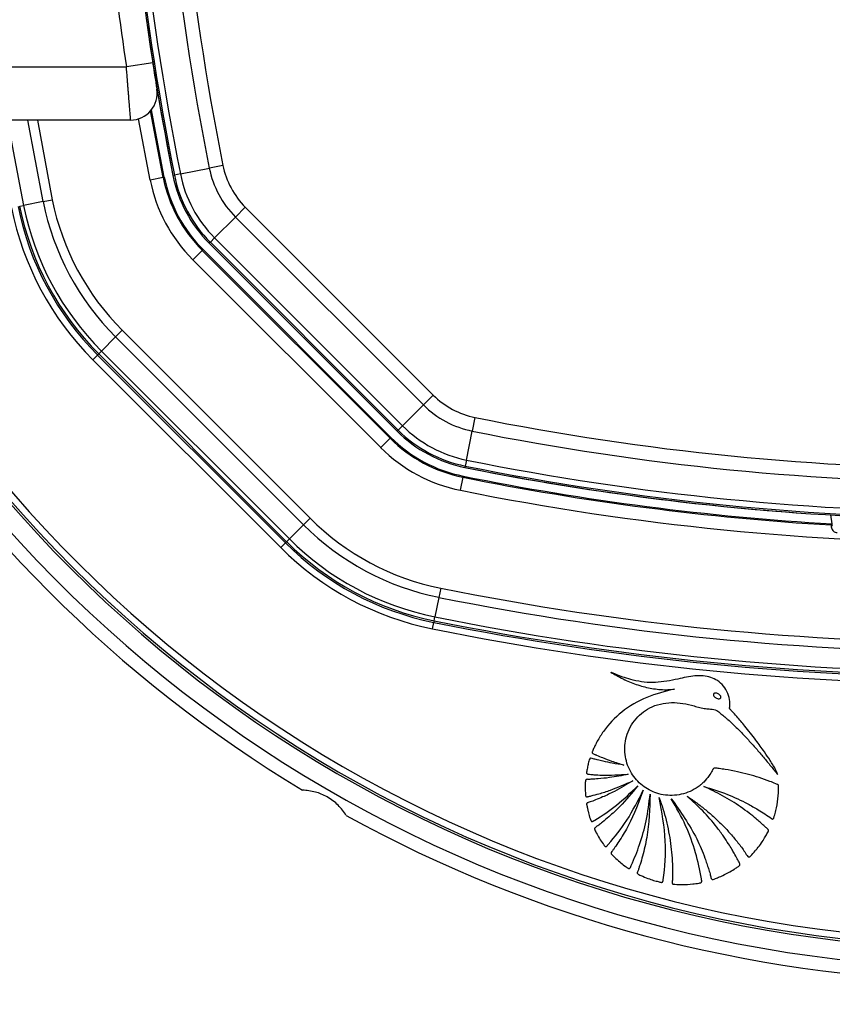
# Model space of a CAD drawing. Header units: millimetres. Extents: x 20 to 26560, y 40 to 18133.
# Tile 61 of 97: x 8953 to 9075, y 13061 to 13209. Entities that reach past the tile are written whole.
import ezdxf

# ---------------------------------------------------------------- set-up
doc = ezdxf.new("R2010")
doc.units = ezdxf.units.MM
doc.header["$LTSCALE"] = 2
doc.layers.add('COMPONENT_GEOMETRY', color=7, linetype='Continuous')
doc.styles.add('SLDTEXTSTYLE0', font='TXT', dxfattribs={"width": 0.75})
doc.dimstyles.new('SLDDIMSTYLE0', dxfattribs={"dimtxt": 150, "dimasz": 6.604, "dimexe": 0, "dimexo": 0.0625, "dimgap": 37.5, "dimtad": 0, "dimtih": 1, "dimtoh": 1, "dimdec": 1, "dimrnd": 1e-09, "dimzin": 12, "dimdsep": 46, "dimtxsty": 'SLDTEXTSTYLE0', "dimsah": 1, "dimcen": 0.09, "dimadec": 0, "dimazin": 3, "dimtfac": 1, "dimtdec": 1, "dimtofl": 0, "dimtmove": 0, "dimatfit": 3, "dimfxl": 1, "dimfrac": 2, "dimtolj": 1, "dimtzin": 12, "dimarcsym": 0})

# ---------------------------------------------------------------- blocks, each defined once
blk = doc.blocks.new('_D')
at = {"layer": 'COMPONENT_GEOMETRY', "color": 7}
for p, q in [((1221.17, 13261.89), (1221.17, 8705.45)), ((9098.46, 12624.4), (9098.46, 8705.45)), ((4748.88, 8927.85), (4703.17, 8927.85)), ((4703.17, 8927.85), (4703.17, 8689.72)), ((5570.75, 8927.85), (5616.46, 8927.85)), ((5616.46, 8927.85), (5616.46, 8689.72)), ((1221.17, 8711.8), (4627.03, 8711.8)), ((9098.46, 8711.8), (5692.6, 8711.8)), ((4703.17, 8689.72), (4748.88, 8689.72)), ((5616.46, 8689.72), (5570.75, 8689.72))]:
    blk.add_line(p, q, dxfattribs=at)
for points in [[(1221.17, 8711.8), (1227.77, 8710.79), (1227.77, 8712.82)], [(9098.46, 8711.8), (9091.86, 8712.82), (9091.86, 8710.79)]]:
    blk.add_solid(points, dxfattribs=at)
at = {"layer": 'COMPONENT_GEOMETRY', "color": 7, "char_height": 150, "attachment_point": 1, "style": 'SLDTEXTSTYLE0'}
for s, insert in [('12\'11.06"', (4748.88, 8883.08)), ('3938.6mm', (4667.52, 8658.65))]:
    blk.add_mtext(s, dxfattribs=dict(at, insert=insert))

msp = doc.modelspace()

# ---------------------------------------------------------------- linework, layer by layer
at = {"color": 7, "linetype": 'Continuous', "lineweight": 25}
for p, q in [((8972.08, 13206.46), (8972.66, 13202.54)), ((8948.89, 13201.93), (8968.71, 13201.93)), ((8972.66, 13202.54), (8968.71, 13201.93)), ((8969.34, 13193.93), (8948.89, 13193.93)), ((8983.23, 13187.11), (8981.18, 13186.69)), ((8975.93, 13185.64), (8975.71, 13185.59)), ((8976.82, 13185.82), (8975.93, 13185.64)), ((8976.82, 13185.82), (8981.18, 13186.69)), ((8974.23, 13185.3), (8972.27, 13184.9)), ((8974.41, 13185.33), (8974.23, 13185.3)), ((8952.66, 13180.96), (8953.23, 13181.08)), ((8956.18, 13181.67), (8953.23, 13181.08)), ((8956.18, 13181.67), (8957.56, 13181.95)), ((8986.59, 13180.82), (8985.12, 13179.34)), ((8986.59, 13180.82), (9014.84, 13152.57)), ((8981.98, 13176.2), (8985.12, 13179.34)), ((9013.37, 13151.09), (8985.12, 13179.34)), ((8981.33, 13175.55), (8981.17, 13175.39)), ((8981.17, 13175.39), (9009.42, 13147.14)), ((8981.98, 13176.2), (8981.33, 13175.55)), ((9009.58, 13147.3), (8981.33, 13175.55)), ((8981.98, 13176.2), (9010.23, 13147.95)), ((8980.11, 13174.33), (8978.7, 13172.92)), ((8980.23, 13174.45), (8980.11, 13174.33)), ((9008.36, 13146.08), (8980.11, 13174.33)), ((9008.48, 13146.21), (8980.23, 13174.45)), ((8978.7, 13172.92), (9006.95, 13144.67)), ((8967.09, 13161.31), (8968.09, 13162.31)), ((8996.33, 13134.06), (8968.09, 13162.31)), ((8967.09, 13161.31), (8964.96, 13159.18)), ((8967.09, 13161.31), (8995.33, 13133.06)), ((8964.55, 13158.77), (8964.37, 13158.59)), ((8964.55, 13158.77), (8964.96, 13159.18)), ((8964.55, 13158.77), (8992.8, 13130.52)), ((8993.21, 13130.93), (8964.96, 13159.18)), ((8963.67, 13157.89), (8964.37, 13158.59)), ((8963.67, 13157.89), (8991.92, 13129.64)), ((8992.62, 13130.35), (8964.37, 13158.59)), ((9014.84, 13152.57), (9013.37, 13151.09)), ((9010.23, 13147.95), (9013.37, 13151.09)), ((9021.13, 13149.2), (9020.72, 13147.15)), ((9009.58, 13147.3), (9009.42, 13147.14)), ((9010.23, 13147.95), (9009.58, 13147.3)), ((9019.85, 13142.79), (9020.72, 13147.15)), ((9008.36, 13146.08), (9006.95, 13144.67)), ((9008.48, 13146.21), (9008.36, 13146.08)), ((9019.85, 13142.79), (9019.67, 13141.9)), ((9019.67, 13141.9), (9019.62, 13141.68)), ((9018.93, 13138.25), (9019.33, 13140.21)), ((9019.36, 13140.38), (9019.33, 13140.21)), ((8996.33, 13134.06), (8995.33, 13133.06)), ((9074.83, 13133.2), (9074.66, 13134.54)), ((8995.33, 13133.06), (8993.21, 13130.93)), ((9074.68, 13133.03), (9074.83, 13133.2)), ((9074.86, 13132.94), (9074.83, 13133.2)), ((8992.8, 13130.52), (8993.21, 13130.93)), ((8991.92, 13129.64), (8992.62, 13130.35)), ((8992.8, 13130.52), (8992.62, 13130.35)), ((9015.97, 13123.53), (9015.7, 13122.15)), ((9015.7, 13122.15), (9015.1, 13119.2)), ((9014.99, 13118.63), (9015.1, 13119.2)), ((9014.74, 13117.41), (9014.94, 13118.39)), ((9014.99, 13118.63), (9014.94, 13118.39))]:
    msp.add_line(p, q, dxfattribs=at)
at = {"color": 8, "linetype": 'Continuous', "lineweight": 25}
for p, q in [((8956.18, 13181.67), (8953.9, 13193.93)), ((8955.33, 13193.93), (8957.56, 13181.95)), ((8972.27, 13184.9), (8970.53, 13194.11))]:
    msp.add_line(p, q, dxfattribs=at)
at = {"color": 7, "linetype": 'Continuous', "lineweight": 25, "flags": 128}
for points in [[(8974.23, 13185.3), (8972.92, 13192.15), (8972.35, 13195.3)], [(8974.41, 13185.33), (8973.09, 13192.2), (8972.5, 13195.48)], [(9074.86, 13132.94), (9074.77, 13132.85), (9074.69, 13132.76)]]:
    msp.add_lwpolyline(points, dxfattribs=at)
at = {"color": 8, "linetype": 'Continuous', "lineweight": 25, "flags": 128}
msp.add_lwpolyline([(8950.85, 13193.93), (8951.68, 13189.23), (8953.23, 13181.08)], dxfattribs=at)
at = {"color": 7, "linetype": 'Continuous', "lineweight": 25}
for centre, radius, start, end in [((9367.86, 13264.43), 399.78, 168.6328, 191.3672), ((9367.86, 13264.43), 398.86, 168.6328, 191.3672), ((9367.86, 13264.43), 394.42, 168.6328, 191.3672), ((9367.86, 13264.43), 392.33, 168.6328, 191.3672), ((9367.86, 13264.43), 400, 181.3375, 191.3672), ((9368.06, 13263.07), 404, 182.9276, 188.7036), ((9367.86, 13264.43), 400, 184.1474, 191.3672), ((8969.34, 13197.93), 4, 270, 9.2779), ((9098.46, 13264.43), 198, 200.8585, 339.1415), ((9098.46, 13264.43), 195.2, 201.1724, 338.8276), ((8995.31, 13189.54), 12.33, 191.3672, 225), ((8995.31, 13189.54), 20, 191.3672, 225), ((8995.31, 13189.54), 19.78, 191.3672, 225), ((8995.31, 13189.54), 18.86, 191.3672, 225), ((8995.31, 13189.54), 14.42, 191.3672, 225), ((8995.31, 13189.54), 23.5, 191.3672, 225), ((8995.31, 13189.54), 21.5, 191.3672, 225), ((8995.31, 13189.54), 21.33, 191.3672, 225), ((8995.31, 13189.54), 43.51, 191.3672, 225), ((8995.31, 13189.54), 42.92, 191.3672, 225), ((8995.31, 13189.54), 39.92, 191.3672, 225), ((8995.31, 13189.54), 38.51, 191.3672, 225), ((8995.31, 13189.54), 44.76, 191.3672, 225), ((8995.31, 13189.54), 43.76, 191.3672, 225), ((9098.46, 13264.43), 200, 211.0906, 238.9094), ((9023.56, 13161.29), 12.33, 225, 258.6328), ((9023.56, 13161.29), 14.42, 225, 258.6328), ((9098.46, 13533.83), 392.33, 258.6328, 281.3672), ((9023.56, 13161.29), 20, 225, 258.6328), ((9023.56, 13161.29), 19.78, 225, 258.6328), ((9023.56, 13161.29), 18.86, 225, 258.6328), ((9098.46, 13533.83), 394.42, 258.6328, 281.3672), ((9023.56, 13161.29), 21.5, 225, 258.6328), ((9023.56, 13161.29), 21.33, 225, 258.6328), ((9023.56, 13161.29), 23.5, 225, 258.6328), ((9098.46, 13533.83), 398.86, 258.6328, 281.3672), ((9098.46, 13533.83), 400, 258.6328, 268.6625), ((9098.46, 13533.83), 400, 258.6328, 265.8526), ((9098.46, 13533.83), 399.78, 258.6328, 281.3672), ((9098.46, 13533.83), 401.5, 258.6328, 266.604), ((9098.46, 13533.83), 401.33, 258.6328, 266.6247), ((9098.46, 13533.83), 403.5, 258.6328, 281.3672), ((9023.56, 13161.29), 38.51, 225, 258.6328), ((9023.56, 13161.29), 39.92, 225, 258.6328), ((9023.56, 13161.29), 42.92, 225, 258.6328), ((9023.56, 13161.29), 44.76, 225, 258.6328), ((9023.56, 13161.29), 43.76, 225, 258.6328), ((9023.56, 13161.29), 43.51, 225, 258.6328), ((9098.46, 13533.83), 418.51, 258.6328, 281.3672), ((9098.46, 13533.83), 419.92, 258.6328, 281.3672), ((9098.46, 13533.83), 422.92, 258.6328, 281.3672), ((9098.46, 13533.83), 424.76, 258.6328, 281.3672), ((9098.46, 13533.83), 423.76, 258.6328, 281.3672), ((9098.46, 13533.83), 423.51, 258.6328, 281.3672), ((9098.46, 13264.43), 200, 241.0906, 268.9094)]:
    msp.add_arc(centre, radius, start, end, dxfattribs=at)
at = {"color": 8, "linetype": 'Continuous', "lineweight": 25}
for radius, start, end in [(195.2, 201.1724, 338.8276), (194.87, 201.2097, 338.7903), (193.87, 201.3244, 338.6756)]:
    msp.add_arc((9098.46, 13264.43), radius, start, end, dxfattribs=at)
at = {"color": 7, "linetype": 'Continuous', "lineweight": 25}
for points, knots in [([(8969.34, 13193.93), (8969.34, 13193.94), (8969.34, 13193.95), (8969.34, 13194.03), (8969.32, 13194.17), (8969.31, 13194.36), (8969.28, 13194.69), (8969.25, 13195.12), (8969.21, 13195.64), (8969.16, 13196.21), (8969.11, 13196.88), (8969.05, 13197.6), (8969, 13198.18), (8968.95, 13198.79), (8968.9, 13199.42), (8968.86, 13200.01), (8968.81, 13200.69), (8968.76, 13201.31), (8968.72, 13201.78), (8968.71, 13201.93)], [0, 0, 0, 0, 0.052162, 0.104682, 0.158329, 0.212364, 0.264417, 0.370255, 0.424162, 0.476376, 0.582541, 0.636613, 0.689326, 0.742402, 0.796623, 0.851239, 0.888123, 0.962485, 1, 1, 1, 1]), ([(8972.66, 13202.54), (8972.69, 13202.38), (8972.74, 13202.08), (8972.82, 13201.56), (8972.9, 13200.98), (8973, 13200.4), (8973.08, 13199.87), (8973.15, 13199.42), (8973.21, 13199.05), (8973.26, 13198.78), (8973.29, 13198.61), (8973.29, 13198.59), (8973.29, 13198.58)], [0, 0, 0, 0, 0.073848, 0.148707, 0.254435, 0.363204, 0.467975, 0.575712, 0.680184, 0.787614, 0.892311, 1, 1, 1, 1]), ([(9074.68, 13133.03), (9074.68, 13133.01), (9074.67, 13132.98), (9074.69, 13132.82), (9074.69, 13132.76)], [0, 0, 0, 0, 0.649892, 1, 1, 1, 1]), ([(9074.69, 13132.76), (9074.71, 13132.66), (9074.74, 13132.5), (9074.91, 13132.22), (9075.14, 13132.01), (9075.39, 13131.9), (9075.56, 13131.88), (9075.62, 13131.88)], [0, 0, 0, 0, 0.304041, 0.505623, 0.708168, 0.890585, 1, 1, 1, 1]), ([(9041.54, 13110.9), (9042.15, 13110.55), (9043.39, 13109.84), (9045.37, 13109.02), (9047.45, 13108.44), (9049.22, 13108.24), (9050.45, 13108.27), (9050.97, 13108.34), (9051.13, 13108.36)], [0, 0, 0, 0, 0.209784, 0.422933, 0.635761, 0.846744, 0.951153, 1, 1, 1, 1]), ([(9066.64, 13095.5), (9066.53, 13095.8), (9066.35, 13096.3), (9065.91, 13096.98), (9065.39, 13097.83), (9064.53, 13099.09), (9063.28, 13100.82), (9061.88, 13102.59), (9060.66, 13104.03), (9059.96, 13104.84), (9059.62, 13105.18), (9059.53, 13105.29), (9059.49, 13105.35), (9059.45, 13105.38), (9059.43, 13105.4), (9059.41, 13105.44), (9059.41, 13105.5), (9059.42, 13105.58), (9059.46, 13105.75), (9059.45, 13105.99), (9059.45, 13106.22), (9059.44, 13106.36), (9059.44, 13106.42), (9059.44, 13106.44), (9059.44, 13106.46), (9059.44, 13106.46), (9059.43, 13106.46), (9059.43, 13106.46), (9059.43, 13106.47), (9059.4, 13106.89), (9059.2, 13107.73), (9058.54, 13108.83), (9057.65, 13109.64), (9056.22, 13110.34), (9054.12, 13110.46), (9051.4, 13109.78), (9048.85, 13109.3), (9046.58, 13109.36), (9045.02, 13109.66), (9043.7, 13110.03), (9042.62, 13110.42), (9041.93, 13110.71), (9041.58, 13110.88), (9041.54, 13110.9)], [0, 0, 0, 0, 0.02822, 0.047024, 0.072189, 0.117124, 0.182915, 0.263094, 0.318189, 0.351119, 0.358364, 0.361518, 0.363967, 0.364769, 0.365681, 0.366458, 0.368426, 0.370883, 0.374355, 0.383843, 0.39149, 0.394855, 0.396335, 0.396987, 0.397274, 0.3974, 0.397455, 0.39748, 0.39749, 0.397499, 0.435527, 0.473257, 0.509719, 0.541957, 0.613525, 0.690941, 0.79256, 0.84284, 0.893244, 0.933507, 0.964789, 0.996041, 1, 1, 1, 1]), ([(9051.13, 13108.36), (9049.72, 13108.01), (9046.89, 13107.3), (9043.17, 13105.12), (9040.83, 13102.63), (9039.66, 13100.8), (9039.23, 13099.96), (9039.03, 13099.54), (9038.91, 13099.26), (9038.79, 13099.04), (9038.74, 13098.87), (9038.76, 13098.77), (9038.82, 13098.68), (9038.95, 13098.61), (9039.12, 13098.54), (9039.27, 13098.48), (9039.67, 13098.32), (9040.45, 13097.97), (9041.82, 13097.46), (9042.9, 13097.12), (9043.52, 13096.93)], [0, 0, 0, 0, 0.202229, 0.40583, 0.591312, 0.672977, 0.708933, 0.723066, 0.737203, 0.751346, 0.758346, 0.76153, 0.764796, 0.773005, 0.782354, 0.789655, 0.796108, 0.841429, 0.909394, 1, 1, 1, 1]), ([(9057.01, 13107.62), (9057, 13107.6), (9056.98, 13107.54), (9056.98, 13107.43), (9057.05, 13107.28), (9057.19, 13107.14), (9057.37, 13107.01), (9057.57, 13106.92), (9057.77, 13106.88), (9057.93, 13106.9), (9058.03, 13106.96), (9058.06, 13107.01), (9058.08, 13107.03)], [0, 0, 0, 0, 0.054152, 0.106755, 0.220928, 0.354231, 0.499771, 0.645409, 0.778973, 0.893409, 0.946014, 1, 1, 1, 1]), ([(9058.08, 13107.03), (9058.09, 13107.06), (9058.11, 13107.11), (9058.11, 13107.19), (9058.09, 13107.28), (9058.02, 13107.39), (9057.9, 13107.52), (9057.72, 13107.64), (9057.52, 13107.73), (9057.32, 13107.77), (9057.16, 13107.75), (9057.06, 13107.69), (9057.02, 13107.65), (9057.01, 13107.62)], [0, 0, 0, 0, 0.054064, 0.106543, 0.161595, 0.221254, 0.354546, 0.500182, 0.645922, 0.779485, 0.893724, 0.946168, 1, 1, 1, 1]), ([(9066.78, 13093.63), (9066.79, 13093.7), (9066.79, 13093.79), (9066.76, 13093.91), (9066.7, 13093.98), (9066.56, 13094.04), (9066.15, 13094.19), (9065.26, 13094.58), (9063.35, 13095.24), (9061.1, 13095.84), (9059.08, 13096.25), (9057.93, 13096.35), (9057.35, 13096.52), (9056.98, 13096.42), (9056.87, 13096.24), (9056.68, 13095.88), (9056.3, 13095.2), (9055.76, 13094.58), (9055.27, 13094.12), (9054.72, 13093.65), (9053.42, 13092.83), (9051.17, 13092.2), (9048.49, 13092.52), (9046.21, 13093.75), (9044.5, 13095.68), (9043.58, 13098.18), (9043.65, 13101.02), (9044.94, 13103.72), (9047.4, 13105.82), (9050.72, 13106.54), (9053.28, 13106.08), (9054.93, 13105.56), (9055.76, 13105.4), (9056.61, 13105.37), (9057.47, 13105.23), (9058.11, 13104.65), (9058.61, 13104.26), (9058.92, 13103.98), (9059.06, 13103.85), (9059.13, 13103.8), (9059.15, 13103.77), (9059.16, 13103.76), (9059.17, 13103.76), (9059.17, 13103.76), (9059.17, 13103.76), (9059.6, 13103.37), (9060.44, 13102.58), (9061.65, 13101.34), (9062.83, 13100.07), (9063.97, 13098.76), (9065.08, 13097.43), (9065.97, 13096.34), (9066.48, 13095.7), (9066.64, 13095.5)], [0, 0, 0, 0, 0.0032966, 0.0044508, 0.0060127, 0.0076363, 0.0119341, 0.0277509, 0.0558597, 0.112253, 0.1432712, 0.1581401, 0.1693379, 0.1728137, 0.1760335, 0.1791851, 0.193339, 0.2142755, 0.2199719, 0.2268437, 0.2499978, 0.2958207, 0.3397938, 0.3804541, 0.4219633, 0.4652446, 0.5095626, 0.5594472, 0.6094064, 0.6653695, 0.7217958, 0.7365556, 0.751316, 0.7635258, 0.7793182, 0.7926307, 0.8053556, 0.8110719, 0.813587, 0.8146937, 0.8151806, 0.8153948, 0.8154891, 0.8155306, 0.8155488, 0.8155631, 0.8441793, 0.8728415, 0.9015416, 0.9302542, 0.9589401, 0.9875496, 1, 1, 1, 1]), ([(9043.52, 13096.93), (9042.94, 13097.01), (9041.89, 13097.17), (9040.56, 13097.45), (9039.69, 13097.66), (9039.19, 13097.8), (9038.88, 13097.87), (9038.67, 13097.96), (9038.52, 13097.96), (9038.46, 13097.94), (9038.42, 13097.91), (9038.27, 13097.67), (9038.17, 13097.18), (9038.05, 13096.61), (9037.96, 13096.18), (9037.91, 13095.94), (9037.9, 13095.78), (9037.91, 13095.7), (9037.95, 13095.63), (9038.01, 13095.6), (9038.15, 13095.56), (9038.49, 13095.53), (9039.19, 13095.45), (9041.12, 13095.38), (9042.83, 13095.47), (9044.14, 13095.54)], [0, 0, 0, 0, 0.1276982, 0.2301601, 0.2967053, 0.322542, 0.3418764, 0.3671977, 0.3710425, 0.374711, 0.3786695, 0.3834915, 0.4343046, 0.4854788, 0.5104056, 0.5314642, 0.5387016, 0.5445657, 0.5490734, 0.5540755, 0.5600707, 0.5802081, 0.62816, 0.7140571, 1, 1, 1, 1]), ([(9044.14, 13095.54), (9043.21, 13095.35), (9041.72, 13095.05), (9039.89, 13094.87), (9038.82, 13094.8), (9038.25, 13094.77), (9037.96, 13094.79), (9037.83, 13094.74), (9037.78, 13094.67), (9037.76, 13094.62), (9037.74, 13094.5), (9037.7, 13094.23), (9037.69, 13093.72), (9037.72, 13093.14), (9037.73, 13092.65), (9037.75, 13092.41), (9037.77, 13092.29), (9037.79, 13092.24), (9037.82, 13092.2), (9037.88, 13092.16), (9037.99, 13092.15), (9038.24, 13092.21), (9038.84, 13092.36), (9039.98, 13092.66), (9042.09, 13093.33), (9043.76, 13094.07), (9044.87, 13094.56)], [0, 0, 0, 0, 0.173667, 0.277701, 0.336774, 0.369433, 0.380571, 0.39028, 0.392921, 0.395812, 0.399929, 0.415801, 0.444961, 0.493447, 0.520917, 0.534753, 0.538746, 0.542045, 0.544886, 0.547523, 0.554857, 0.563491, 0.595044, 0.666572, 0.779172, 1, 1, 1, 1]), ([(9044.87, 13094.56), (9043.95, 13094.01), (9042.48, 13093.12), (9040.57, 13092.22), (9039.35, 13091.72), (9038.63, 13091.43), (9038.21, 13091.3), (9038.04, 13091.25), (9037.98, 13091.2), (9037.95, 13091.17), (9037.92, 13091.12), (9037.91, 13091.05), (9037.94, 13090.91), (9037.98, 13090.71), (9038.04, 13090.39), (9038.17, 13089.85), (9038.33, 13089.24), (9038.48, 13088.76), (9038.57, 13088.55), (9038.62, 13088.48), (9038.69, 13088.44), (9038.77, 13088.44), (9038.87, 13088.47), (9038.97, 13088.53), (9039.05, 13088.58), (9039.1, 13088.61), (9039.12, 13088.63), (9039.13, 13088.63), (9039.13, 13088.63), (9039.13, 13088.63), (9039.13, 13088.63), (9039.13, 13088.63), (9039.13, 13088.63), (9040.27, 13089.32), (9042.57, 13090.88), (9044.57, 13092.8), (9045.61, 13093.8)], [0, 0, 0, 0, 0.165667, 0.266279, 0.325785, 0.370092, 0.385201, 0.394149, 0.396289, 0.398331, 0.400329, 0.404851, 0.409546, 0.422041, 0.435842, 0.460922, 0.507787, 0.532654, 0.538534, 0.542969, 0.546556, 0.550022, 0.555764, 0.56218, 0.567863, 0.570218, 0.571206, 0.57163, 0.571814, 0.571894, 0.57193, 0.571945, 0.571952, 0.571957, 0.777413, 1, 1, 1, 1]), ([(9045.61, 13093.8), (9044.73, 13092.74), (9043.38, 13091.1), (9041.52, 13089.35), (9040.43, 13088.46), (9039.77, 13087.9), (9039.35, 13087.65), (9039.16, 13087.47), (9039.12, 13087.42), (9039.11, 13087.37), (9039.1, 13087.31), (9039.14, 13087.2), (9039.23, 13087.01), (9039.47, 13086.57), (9039.83, 13085.9), (9040.28, 13085.26), (9040.55, 13084.85), (9040.67, 13084.71), (9040.72, 13084.68), (9040.78, 13084.66), (9040.83, 13084.67), (9040.94, 13084.72), (9041.04, 13084.83), (9041.11, 13084.93), (9041.15, 13084.97), (9041.16, 13084.99), (9041.17, 13085), (9041.17, 13085), (9041.17, 13085), (9041.17, 13085), (9041.17, 13085), (9041.17, 13085), (9042.18, 13086.14), (9044.2, 13088.71), (9045.66, 13091.62), (9046.44, 13093.16)], [0, 0, 0, 0, 0.181563, 0.281452, 0.336766, 0.368324, 0.39543, 0.400295, 0.402717, 0.404776, 0.406735, 0.41078, 0.419527, 0.434462, 0.477332, 0.519899, 0.538335, 0.541449, 0.544399, 0.546346, 0.548841, 0.551627, 0.562442, 0.56711, 0.56892, 0.56965, 0.569956, 0.570088, 0.570146, 0.570171, 0.570182, 0.570187, 0.57019, 0.771132, 1, 1, 1, 1]), ([(9053.05, 13092.23), (9053.53, 13091.91), (9054.48, 13091.26), (9055.84, 13090.19), (9057.15, 13089.06), (9058.39, 13087.85), (9059.58, 13086.59), (9060.67, 13085.25), (9061.57, 13084.14), (9061.99, 13083.35), (9062.23, 13083.13), (9062.29, 13083.1), (9062.37, 13083.1), (9062.47, 13083.15), (9062.8, 13083.42), (9063.14, 13083.88), (9063.69, 13084.52), (9064.18, 13085.18), (9064.59, 13085.81), (9064.86, 13086.27), (9065.03, 13086.59), (9065.2, 13086.83), (9065.28, 13087.03), (9065.25, 13087.16), (9065.14, 13087.33), (9064.83, 13087.56), (9064.44, 13087.94), (9063.95, 13088.37), (9063.27, 13088.97), (9062.3, 13089.74), (9060.66, 13090.95), (9058.4, 13092.37), (9056.48, 13093.27), (9055.52, 13093.72)], [0, 0, 0, 0, 0.05771, 0.11539, 0.173053, 0.230709, 0.288371, 0.346051, 0.403765, 0.431524, 0.433822, 0.435859, 0.437913, 0.441817, 0.446383, 0.480892, 0.497728, 0.531857, 0.561892, 0.573691, 0.585489, 0.597662, 0.603357, 0.606247, 0.609835, 0.624207, 0.643874, 0.663907, 0.689821, 0.734639, 0.787656, 0.89382, 1, 1, 1, 1]), ([(9055.52, 13093.72), (9056.72, 13093.34), (9059, 13092.64), (9061.7, 13091.37), (9063.54, 13090.33), (9064.73, 13089.58), (9065.41, 13089.1), (9065.79, 13088.83), (9065.88, 13088.81), (9065.94, 13088.82), (9066.01, 13088.86), (9066.06, 13088.94), (9066.1, 13089.07), (9066.16, 13089.31), (9066.27, 13089.64), (9066.49, 13090.51), (9066.74, 13091.84), (9066.77, 13093.03), (9066.78, 13093.63)], [0, 0, 0, 0, 0.229182, 0.431712, 0.540852, 0.613251, 0.685771, 0.694462, 0.697028, 0.701156, 0.704891, 0.711452, 0.718649, 0.729129, 0.755851, 0.782573, 0.891294, 1, 1, 1, 1]), ([(9001.78, 13089.36), (9001.4, 13089.88), (9000.65, 13090.94), (8998.98, 13092.18), (8997.07, 13092.98), (8995.83, 13093.1), (8995.18, 13093.16)], [0, 0, 0, 0, 0.25434, 0.510225, 0.74435, 1, 1, 1, 1]), ([(9046.44, 13093.16), (9045.77, 13091.36), (9044.79, 13088.77), (9043.18, 13086.07), (9042.44, 13084.93), (9042.05, 13084.39), (9041.83, 13084.06), (9041.64, 13083.86), (9041.59, 13083.72), (9041.59, 13083.64), (9041.62, 13083.58), (9041.7, 13083.47), (9041.88, 13083.31), (9042.28, 13082.91), (9042.86, 13082.38), (9043.53, 13081.87), (9043.94, 13081.54), (9044.16, 13081.4), (9044.24, 13081.37), (9044.32, 13081.37), (9044.38, 13081.39), (9044.48, 13081.48), (9044.54, 13081.62), (9044.59, 13081.75), (9044.61, 13081.81), (9044.62, 13081.83), (9044.62, 13081.84), (9044.62, 13081.84), (9044.62, 13081.84), (9044.63, 13081.84), (9044.63, 13081.84), (9044.63, 13081.84), (9045.1, 13082.87), (9045.97, 13085.07), (9046.98, 13088.65), (9047.3, 13091.21), (9047.46, 13092.54)], [0, 0, 0, 0, 0.221218, 0.318628, 0.361529, 0.378392, 0.39526, 0.406999, 0.409707, 0.412374, 0.415346, 0.417923, 0.427889, 0.443092, 0.483276, 0.518157, 0.540037, 0.544161, 0.547903, 0.550197, 0.552664, 0.555265, 0.565387, 0.569719, 0.571381, 0.572047, 0.572325, 0.572445, 0.572497, 0.57252, 0.57253, 0.572534, 0.572538, 0.702949, 0.845438, 1, 1, 1, 1]), ([(9047.46, 13092.54), (9047.39, 13090.36), (9047.3, 13087.21), (9046.48, 13083.73), (9046.05, 13082.24), (9045.8, 13081.52), (9045.69, 13081.1), (9045.53, 13080.82), (9045.54, 13080.64), (9045.62, 13080.53), (9045.91, 13080.39), (9046.49, 13080.14), (9047.3, 13079.81), (9048.12, 13079.54), (9048.7, 13079.4), (9049.03, 13079.3), (9049.2, 13079.28), (9049.31, 13079.3), (9049.38, 13079.39), (9049.4, 13079.48), (9049.42, 13079.57), (9049.42, 13079.62), (9049.42, 13079.64), (9049.43, 13079.65), (9049.43, 13079.66), (9049.43, 13079.66), (9049.43, 13079.66), (9049.43, 13079.66), (9049.43, 13079.66), (9049.71, 13081.59), (9049.99, 13085.78), (9049.23, 13089.87), (9048.82, 13092.05)], [0, 0, 0, 0, 0.225553, 0.324918, 0.368667, 0.38586, 0.403056, 0.414898, 0.417663, 0.420662, 0.427984, 0.450147, 0.487433, 0.517652, 0.539746, 0.549342, 0.553137, 0.557092, 0.560365, 0.563982, 0.567438, 0.568972, 0.56964, 0.569931, 0.570059, 0.570115, 0.57014, 0.57015, 0.570155, 0.570159, 0.77153, 1, 1, 1, 1]), ([(9050.65, 13091.87), (9052.03, 13089.91), (9054.02, 13087.09), (9055.45, 13083.65), (9055.99, 13082.14), (9056.24, 13081.35), (9056.48, 13080.64), (9056.56, 13080.13), (9056.66, 13079.86), (9056.72, 13079.75), (9056.84, 13079.71), (9057.09, 13079.75), (9057.49, 13079.95), (9058.28, 13080.24), (9059.16, 13080.7), (9059.99, 13081.17), (9060.51, 13081.55), (9060.84, 13081.72), (9060.96, 13081.88), (9060.99, 13082.01), (9060.84, 13082.34), (9060.53, 13082.88), (9060.15, 13083.6), (9059.71, 13084.34), (9059.19, 13085.19), (9058.45, 13086.31), (9057.2, 13088), (9055.43, 13090.07), (9053.84, 13091.51), (9053.05, 13092.23)], [0, 0, 0, 0, 0.226718, 0.326617, 0.352803, 0.378996, 0.4052, 0.423578, 0.427974, 0.432067, 0.43542, 0.439009, 0.45551, 0.47762, 0.518825, 0.549936, 0.567789, 0.580796, 0.58381, 0.586672, 0.592895, 0.616517, 0.647493, 0.669087, 0.698685, 0.742291, 0.796477, 0.898237, 1, 1, 1, 1]), ([(9048.82, 13092.05), (9049.02, 13091.49), (9049.42, 13090.37), (9049.89, 13088.64), (9050.27, 13086.9), (9050.56, 13085.14), (9050.75, 13083.36), (9050.85, 13081.57), (9050.81, 13080.27), (9050.81, 13079.47), (9050.76, 13079.24), (9050.8, 13079.1), (9050.85, 13079.06), (9050.96, 13079), (9051.48, 13078.99), (9052.46, 13078.93), (9053.69, 13079.02), (9054.59, 13079.13), (9055.02, 13079.21), (9055.14, 13079.26), (9055.19, 13079.31), (9055.23, 13079.39), (9055.23, 13079.49), (9055.22, 13079.61), (9055.19, 13079.7), (9055.18, 13079.76), (9055.18, 13079.79), (9055.18, 13079.8), (9055.17, 13079.81), (9055.17, 13079.81), (9055.17, 13079.81), (9055.17, 13079.81), (9055.17, 13079.81), (9054.96, 13081.14), (9054.35, 13083.86), (9052.89, 13087.95), (9051.41, 13090.54), (9050.65, 13091.87)], [0, 0, 0, 0, 0.057426, 0.114826, 0.172211, 0.229592, 0.286977, 0.344377, 0.401806, 0.412893, 0.421478, 0.424076, 0.425858, 0.427738, 0.436262, 0.474569, 0.523369, 0.554574, 0.56231, 0.564903, 0.567089, 0.56915, 0.572812, 0.576881, 0.580591, 0.582187, 0.582872, 0.58317, 0.5833, 0.583357, 0.583382, 0.583393, 0.583398, 0.583402, 0.713102, 0.851978, 1, 1, 1, 1])]:
    msp.add_open_spline(points, degree=3, knots=knots, dxfattribs=at)

# ---------------------------------------------------------------- dimensions: what is measured, and where the dimension line sits
at = {"layer": 'COMPONENT_GEOMETRY', "color": 7}
dim = msp.add_linear_dim(base=(9098.46, 8711.8), p1=(1221.17, 13264.43), p2=(9098.46, 12626.94), dimstyle='SLDDIMSTYLE0', dxfattribs=at)
dim.commit()
dim.dimension.update_dxf_attribs({"geometry": '_D', "text_midpoint": (5159.81, 8711.8), "dimtype": 160})

doc.saveas('drawing.dxf')
